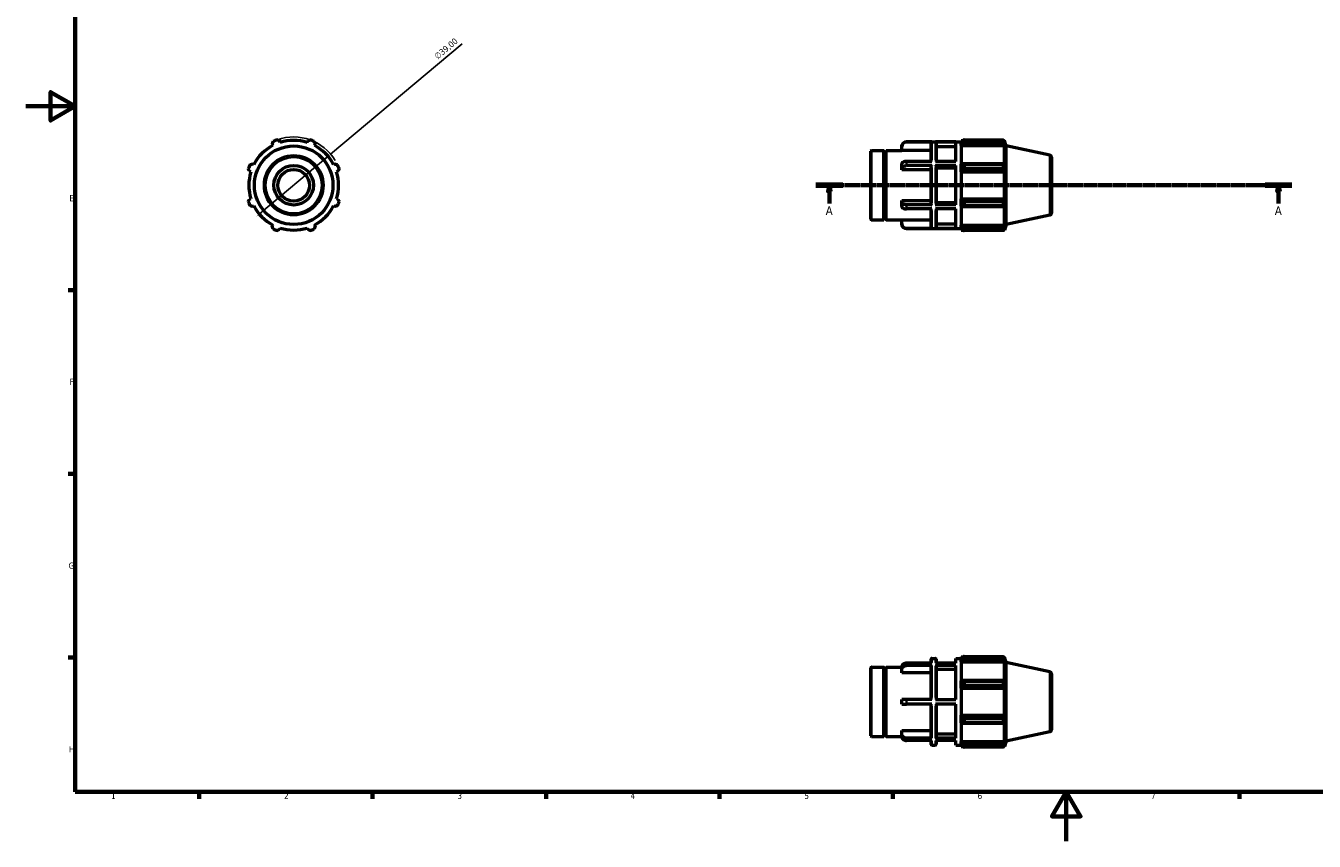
# Model space of a CAD drawing. Header units: millimetres. Extents: x 0 to 899, y 0 to 619.
# Tile 1 of 4: x 0 to 521, y 0 to 330. Entities that reach past the tile are written whole.
import ezdxf

# ---------------------------------------------------------------- set-up
doc = ezdxf.new("R2010")
doc.units = ezdxf.units.MM
doc.linetypes.add('CHAIN', pattern=[0.7087, 0.4724, -0.0591, 0.1181, -0.0591])
for name, color, linetype, lineweight in [('Border (ISO)', 7, 'Continuous', 70), ('Dimension (ISO)', 7, 'Continuous', 25), ('Section Line (ISO)', 7, 'CHAIN', 70), ('Visible (ISO)', 7, 'Continuous', 50), ('Visible Narrow (ISO)', 7, 'Continuous', 35)]:
    doc.layers.add(name, color=color, linetype=linetype, lineweight=lineweight)
doc.styles.add('Label Text (ISO)', font='tahoma.ttf')
doc.styles.add('Note Text (ISO)', font='tahoma.ttf')
doc.dimstyles.new('Default (ISO)', dxfattribs={"dimtxt": 2.5, "dimasz": 2.5, "dimexe": 3.175, "dimexo": 0, "dimgap": 0.762, "dimtad": 1, "dimrnd": 1e-08, "dimzin": 0, "dimtxsty": 'Note Text (ISO)', "dimcen": 0.09, "dimdle": 10, "dimclrd": 256, "dimclre": 256, "dimclrt": 232, "dimazin": 0, "dimtfac": 1.40208, "dimtmove": 0, "dimatfit": 3, "dimfxl": 1, "dimtolj": 1, "dimtzin": 0, "dimlwd": -1, "dimlwe": -1, "dimarcsym": 0})

# ---------------------------------------------------------------- blocks, each defined once
blk = doc.blocks.new('Borders Default Border')
at = {"layer": 'Border (ISO)'}
for p, q in [((20, 222.75), (17.1, 222.75)), ((20, 148.5), (17.1, 148.5)), ((20, 74.25), (17.1, 74.25)), ((70.08, 20), (70.08, 17.1)), ((140.17, 20), (140.17, 17.1)), ((210.25, 20), (210.25, 17.1)), ((280.33, 20), (280.33, 17.1)), ((350.42, 20), (350.42, 17.1)), ((490.58, 20), (490.58, 17.1))]:
    blk.add_line(p, q, dxfattribs=at)
at = {"layer": 'Border (ISO)', "flags": 128}
for points in [[(20, 20), (20, 574), (821, 574), (821, 20), (20, 20)], [(0, 297), (20, 297), (10, 302.77), (10, 291.23), (20, 297)], [(420.5, 0), (420.5, 20), (414.73, 10), (426.27, 10), (420.5, 20)]]:
    blk.add_lwpolyline(points, dxfattribs=at)
at = {"layer": 'Border (ISO)', "color": 232, "true_color": 0xca0064, "char_height": 2.5, "attachment_point": 7, "style": 'Note Text (ISO)'}
for s, insert in [('E', (17.64, 258.63)), ('F', (17.7, 184.38)), ('G', (17.31, 110.08)), ('H', (17.44, 35.88)), ('1', (34.48, 17.1)), ('2', (104.37, 17.1)), ('3', (174.43, 17.05)), ('4', (244.42, 17.1)), ('5', (314.64, 17.05)), ('6', (384.66, 17.05)), ('7', (454.77, 17.1))]:
    blk.add_mtext(s, dxfattribs=dict(at, insert=insert))
blk = doc.blocks.new('2dTransSection0')
at = {"layer": 'Section Line (ISO)', "linetype": 'CHAIN'}
blk.add_line((319.33, 265.11), (511.73, 265.11), dxfattribs=at)
at = {"layer": 'Section Line (ISO)', "linetype": 'Continuous', "lineweight": 140}
for p, q in [((319.33, 265.11), (330.23, 265.11)), ((500.83, 265.11), (511.73, 265.11))]:
    blk.add_line(p, q, dxfattribs=at)
at = {"layer": 'Section Line (ISO)', "linetype": 'Continuous'}
for p, q in [((324.78, 265.11), (324.28, 262.61)), ((324.28, 262.61), (325.28, 262.61)), ((324.78, 262.61), (324.78, 265.11)), ((325.28, 262.61), (324.78, 265.11)), ((324.78, 257.71), (324.78, 262.61)), ((506.28, 265.11), (505.78, 262.61)), ((505.78, 262.61), (506.78, 262.61)), ((506.28, 262.61), (506.28, 265.11)), ((506.78, 262.61), (506.28, 265.11)), ((506.28, 257.71), (506.28, 262.61))]:
    blk.add_line(p, q, dxfattribs=at)
at = {"layer": 'Section Line (ISO)', "linetype": 'Continuous', "flags": 128}
for points in [[(325.28, 262.61), (324.78, 265.11), (324.28, 262.61), (325.28, 262.61)], [(506.78, 262.61), (506.28, 265.11), (505.78, 262.61), (506.78, 262.61)]]:
    blk.add_lwpolyline(points, dxfattribs=at)
at = {"layer": 'Section Line (ISO)'}
for points in [[(325.28, 262.61), (324.78, 265.11), (324.28, 262.61), (325.28, 262.61)], [(506.78, 262.61), (506.28, 265.11), (505.78, 262.61), (506.78, 262.61)]]:
    blk.add_solid(points, dxfattribs=at)
at = {"layer": 'Section Line (ISO)', "char_height": 3.5, "attachment_point": 7, "style": 'Label Text (ISO)'}
for insert in [(323.29, 253.11), (504.79, 253.11)]:
    blk.add_mtext('A', dxfattribs=dict(at, insert=insert))
blk = doc.blocks.new('*D7')
at = {"layer": 'Defpoints', "color": 0, "transparency": 16777216}
for p in [(123.21, 277.65), (93.35, 252.57)]:
    blk.add_point(p, dxfattribs=at)
at = {"layer": 'Dimension (ISO)', "transparency": 16777216}
for p, q in [((123.21, 277.65), (176.35, 322.27)), ((95.26, 254.17), (121.3, 276.04))]:
    blk.add_line(p, q, dxfattribs=at)
blk.add_arc((108.28, 265.11), 19.5, 30.6913, 109.792, dxfattribs=at)
for points in [[(121.03, 276.36), (121.57, 275.72), (123.21, 277.65)], [(94.99, 254.49), (95.53, 253.86), (93.35, 252.57)]]:
    blk.add_solid(points, dxfattribs=at)
at = {"layer": 'Dimension (ISO)', "color": 232, "true_color": 0xca0064, "transparency": 16777216, "insert": (164.8, 317.76), "char_height": 2.5, "attachment_point": 1, "rotation": 40.0203, "style": 'Note Text (ISO)'}
blk.add_mtext('\\A1;∅39,00', dxfattribs=at)

msp = doc.modelspace()

# ---------------------------------------------------------------- linework, layer by layer
at = {"layer": 'Visible (ISO)'}
for p, q in [((99.637, 281.711), (99.908, 281.192)), ((102.828, 282.402), (102.652, 282.96)), ((113.911, 282.96), (113.735, 282.402)), ((116.655, 281.192), (116.925, 281.711)), ((355.996, 282.657), (378.031, 282.657)), ((366.185, 282.629), (355.996, 282.629)), ((365.865, 274.712), (365.865, 282.309)), ((375.946, 282.629), (367.63, 282.629)), ((367.95, 282.309), (367.95, 274.712)), ((375.946, 274.712), (375.946, 282.629)), ((378.031, 283.242), (378.031, 282.588)), ((378.031, 283.242), (378.861, 283.242)), ((378.421, 282.96), (378.031, 282.588)), ((378.031, 281.365), (378.031, 282.588)), ((378.031, 281.365), (378.421, 281.711)), ((378.031, 281.192), (378.031, 281.365)), ((378.031, 281.192), (378.031, 273.57)), ((378.031, 281.192), (395.548, 281.192)), ((378.421, 281.711), (395.358, 281.711)), ((379.201, 283.455), (379.201, 282.749)), ((379.201, 283.455), (395.105, 283.455)), ((395.105, 282.749), (379.201, 282.749)), ((395.105, 282.749), (395.105, 283.455)), ((395.215, 283.242), (395.548, 283.242)), ((395.548, 282.402), (395.358, 282.96)), ((395.358, 281.711), (395.548, 281.192)), ((396.281, 280.986), (395.548, 283.242)), ((395.548, 282.402), (395.548, 283.242)), ((395.548, 273.48), (395.548, 281.192)), ((341.531, 251.387), (341.531, 278.827)), ((341.851, 279.147), (346.731, 279.147)), ((346.731, 251.067), (346.731, 279.147)), ((347.231, 278.647), (346.731, 279.147)), ((347.231, 278.647), (347.731, 279.147)), ((347.231, 251.567), (347.231, 278.647)), ((347.731, 251.067), (347.731, 279.147)), ((347.731, 279.147), (354.046, 279.147)), ((354.046, 280.676), (354.046, 280.707)), ((354.046, 279.113), (354.046, 280.676)), ((365.865, 279.113), (354.046, 279.113)), ((375.946, 280.676), (367.95, 280.676)), ((396.281, 249.227), (396.281, 280.986)), ((413.898, 277.241), (396.281, 280.986)), ((414.531, 276.459), (414.531, 253.754)), ((92.195, 273.48), (91.676, 273.75)), ((124.886, 273.75), (124.367, 273.48)), ((354.046, 272.047), (354.046, 273.736)), ((354.046, 271.265), (354.046, 272.047)), ((365.865, 271.265), (354.046, 271.265)), ((366.185, 274.712), (355.996, 274.712)), ((366.185, 273.024), (355.996, 273.024)), ((365.865, 257.35), (365.865, 272.863)), ((375.946, 274.712), (367.63, 274.712)), ((375.946, 273.024), (367.63, 273.024)), ((367.95, 272.863), (367.95, 257.35)), ((375.946, 272.047), (367.95, 272.047)), ((375.946, 257.189), (375.946, 273.024)), ((378.421, 273.75), (378.031, 273.57)), ((378.031, 270.618), (378.031, 273.57)), ((395.358, 273.75), (378.421, 273.75)), ((379.201, 273.412), (379.201, 271.709)), ((379.201, 273.412), (395.105, 273.412)), ((395.105, 271.709), (379.201, 271.709)), ((395.105, 271.709), (395.105, 273.412)), ((395.548, 273.48), (395.358, 273.75)), ((90.428, 270.736), (90.986, 270.56)), ((125.577, 270.56), (126.135, 270.736)), ((378.031, 270.618), (378.421, 270.736)), ((378.031, 270.56), (378.031, 270.618)), ((378.031, 270.56), (378.031, 259.653)), ((378.031, 270.56), (395.548, 270.56)), ((378.421, 270.736), (395.358, 270.736)), ((395.358, 270.736), (395.548, 270.56)), ((395.548, 259.653), (395.548, 270.56)), ((90.986, 259.653), (90.428, 259.477)), ((91.676, 256.463), (92.195, 256.733)), ((124.367, 256.733), (124.886, 256.463)), ((126.135, 259.477), (125.577, 259.653)), ((354.046, 258.166), (354.046, 258.948)), ((354.046, 258.948), (365.865, 258.948)), ((354.046, 256.477), (354.046, 258.166)), ((366.185, 257.189), (355.996, 257.189)), ((366.185, 255.501), (355.996, 255.501)), ((365.865, 247.904), (365.865, 255.501)), ((375.946, 257.189), (367.63, 257.189)), ((375.946, 255.501), (367.63, 255.501)), ((367.95, 258.166), (375.946, 258.166)), ((367.95, 255.501), (367.95, 247.904)), ((375.946, 247.584), (375.946, 255.501)), ((378.031, 259.595), (378.031, 259.653)), ((378.031, 259.653), (395.548, 259.653)), ((378.421, 259.477), (378.031, 259.595)), ((378.031, 256.643), (378.031, 259.595)), ((378.031, 256.643), (378.421, 256.463)), ((378.031, 256.643), (378.031, 249.021)), ((395.358, 259.477), (378.421, 259.477)), ((378.421, 256.463), (395.358, 256.463)), ((379.201, 258.504), (379.201, 256.801)), ((379.201, 258.504), (395.105, 258.504)), ((395.105, 256.801), (379.201, 256.801)), ((395.105, 256.801), (395.105, 258.504)), ((395.548, 259.653), (395.358, 259.477)), ((395.358, 256.463), (395.548, 256.733)), ((395.548, 249.021), (395.548, 256.733)), ((341.851, 251.067), (346.731, 251.067)), ((347.231, 251.567), (346.731, 251.067)), ((347.231, 251.567), (347.731, 251.067)), ((347.731, 251.067), (354.046, 251.067)), ((354.046, 249.537), (354.046, 251.1)), ((354.046, 251.1), (365.865, 251.1)), ((413.898, 252.972), (396.281, 249.227)), ((99.908, 249.021), (99.637, 248.502)), ((102.652, 247.253), (102.828, 247.811)), ((113.735, 247.811), (113.911, 247.253)), ((116.925, 248.502), (116.655, 249.021)), ((354.046, 249.507), (354.046, 249.537)), ((366.185, 247.584), (355.996, 247.584)), ((355.996, 247.557), (378.031, 247.557)), ((375.946, 247.584), (367.63, 247.584)), ((367.95, 249.537), (375.946, 249.537)), ((378.031, 248.848), (378.031, 249.021)), ((378.031, 249.021), (395.548, 249.021)), ((378.031, 247.625), (378.031, 248.848)), ((378.421, 248.502), (378.031, 248.848)), ((378.031, 247.625), (378.421, 247.253)), ((378.031, 247.625), (378.031, 246.972)), ((378.031, 246.972), (378.861, 246.972)), ((395.358, 248.502), (378.421, 248.502)), ((379.201, 247.464), (379.201, 246.758)), ((379.201, 247.464), (395.105, 247.464)), ((395.105, 246.758), (379.201, 246.758)), ((395.105, 246.758), (395.105, 247.464)), ((395.215, 246.972), (395.548, 246.972)), ((395.548, 249.021), (395.358, 248.502)), ((395.358, 247.253), (395.548, 247.811)), ((396.281, 249.227), (395.548, 246.972)), ((395.548, 246.972), (395.548, 247.811)), ((365.865, 72.012), (365.865, 73.58)), ((366.185, 73.9), (367.63, 73.9)), ((367.95, 73.58), (367.95, 72.012)), ((375.946, 72.012), (375.946, 73.9)), ((375.946, 73.9), (378.031, 73.9)), ((378.031, 74.485), (378.031, 73.831)), ((378.031, 74.485), (378.861, 74.485)), ((378.421, 74.203), (378.031, 73.831)), ((378.031, 72.609), (378.031, 73.831)), ((378.031, 72.609), (378.421, 72.954)), ((378.421, 72.954), (395.358, 72.954)), ((379.201, 74.698), (379.201, 73.993)), ((379.201, 74.698), (395.105, 74.698)), ((395.105, 73.993), (379.201, 73.993)), ((395.105, 73.993), (395.105, 74.698)), ((395.215, 74.485), (395.548, 74.485)), ((395.548, 73.645), (395.358, 74.203)), ((395.358, 72.954), (395.548, 72.436)), ((396.281, 72.229), (395.548, 74.485)), ((395.548, 73.645), (395.548, 74.485)), ((341.531, 42.63), (341.531, 70.07)), ((341.851, 70.39), (346.731, 70.39)), ((346.731, 42.31), (346.731, 70.39)), ((347.231, 69.89), (346.731, 70.39)), ((347.231, 69.89), (347.731, 70.39)), ((347.231, 42.81), (347.231, 69.89)), ((347.731, 42.31), (347.731, 70.39)), ((347.731, 70.39), (354.047, 70.39)), ((354.046, 69.346), (354.046, 70.321)), ((354.046, 67.992), (354.046, 69.346)), ((365.865, 67.992), (354.046, 67.992)), ((366.185, 72.012), (355.996, 72.012)), ((366.185, 71.037), (355.996, 71.037)), ((365.865, 57.325), (365.865, 70.76)), ((375.946, 72.012), (367.63, 72.012)), ((375.946, 71.037), (367.63, 71.037)), ((367.95, 70.76), (367.95, 57.325)), ((375.946, 69.346), (367.95, 69.346)), ((375.946, 57.325), (375.946, 71.037)), ((378.031, 72.436), (378.031, 72.609)), ((378.031, 72.436), (378.031, 64.813)), ((378.031, 72.436), (395.548, 72.436)), ((395.548, 64.723), (395.548, 72.436)), ((396.281, 40.47), (396.281, 72.229)), ((413.898, 68.484), (396.281, 72.229)), ((414.531, 67.702), (414.531, 44.997)), ((378.421, 64.994), (378.031, 64.813)), ((378.031, 61.862), (378.031, 64.813)), ((395.358, 64.994), (378.421, 64.994)), ((379.201, 64.655), (379.201, 62.952)), ((379.201, 64.655), (395.105, 64.655)), ((395.105, 62.952), (379.201, 62.952)), ((395.105, 62.952), (395.105, 64.655)), ((395.548, 64.723), (395.358, 64.994)), ((354.046, 55.375), (354.046, 57.325)), ((366.185, 57.325), (355.996, 57.325)), ((367.63, 57.325), (375.946, 57.325)), ((378.031, 61.862), (378.421, 61.979)), ((378.031, 61.803), (378.031, 61.862)), ((378.031, 61.803), (378.031, 50.896)), ((378.031, 61.803), (395.548, 61.803)), ((378.421, 61.979), (395.358, 61.979)), ((395.358, 61.979), (395.548, 61.803)), ((395.548, 50.896), (395.548, 61.803)), ((366.185, 55.375), (355.996, 55.375)), ((365.865, 41.939), (365.865, 55.375)), ((375.946, 55.375), (367.63, 55.375)), ((367.95, 55.375), (367.95, 41.939)), ((375.946, 41.662), (375.946, 55.375)), ((378.031, 50.838), (378.031, 50.896)), ((378.031, 50.896), (395.548, 50.896)), ((378.031, 47.886), (378.031, 50.838)), ((378.421, 50.72), (378.031, 50.838)), ((378.031, 47.886), (378.031, 40.264)), ((378.031, 47.886), (378.421, 47.706)), ((395.358, 50.72), (378.421, 50.72)), ((378.421, 47.706), (395.358, 47.706)), ((379.201, 49.747), (379.201, 48.044)), ((379.201, 49.747), (395.105, 49.747)), ((395.105, 48.044), (379.201, 48.044)), ((395.105, 48.044), (395.105, 49.747)), ((395.548, 50.896), (395.358, 50.72)), ((395.358, 47.706), (395.548, 47.976)), ((395.548, 40.264), (395.548, 47.976)), ((341.851, 42.31), (346.731, 42.31)), ((347.231, 42.81), (346.731, 42.31)), ((347.231, 42.81), (347.731, 42.31)), ((347.731, 42.31), (354.047, 42.31)), ((354.046, 43.354), (354.046, 44.707)), ((354.046, 44.707), (365.865, 44.707)), ((354.046, 42.379), (354.046, 43.354)), ((366.185, 41.662), (355.996, 41.662)), ((375.946, 41.662), (367.63, 41.662)), ((367.95, 43.354), (375.946, 43.354)), ((413.898, 44.215), (396.281, 40.47)), ((366.185, 40.687), (355.996, 40.687)), ((365.865, 39.12), (365.865, 40.687)), ((366.185, 38.8), (367.63, 38.8)), ((375.946, 40.687), (367.63, 40.687)), ((367.95, 40.687), (367.95, 39.12)), ((375.946, 38.8), (375.946, 40.687)), ((375.946, 38.8), (378.031, 38.8)), ((378.031, 40.091), (378.031, 40.264)), ((378.031, 40.264), (395.548, 40.264)), ((378.031, 38.868), (378.031, 40.091)), ((378.421, 39.745), (378.031, 40.091)), ((378.031, 38.868), (378.031, 38.215)), ((378.031, 38.868), (378.421, 38.496)), ((378.031, 38.215), (378.861, 38.215)), ((395.358, 39.745), (378.421, 39.745)), ((379.201, 38.707), (379.201, 38.002)), ((379.201, 38.707), (395.105, 38.707)), ((395.105, 38.002), (379.201, 38.002)), ((395.105, 38.002), (395.105, 38.707)), ((395.215, 38.215), (395.548, 38.215)), ((395.548, 40.264), (395.358, 39.745)), ((395.358, 38.496), (395.548, 39.054)), ((396.281, 40.47), (395.548, 38.215)), ((395.548, 38.215), (395.548, 39.054))]:
    msp.add_line(p, q, dxfattribs=at)
for radius in [15.879, 8, 6.4]:
    msp.add_circle((108.281, 265.107), radius, dxfattribs=at)
for centre, radius, start, end in [((108.281, 265.107), 18.135, 117.5, 152.5), ((108.281, 265.107), 19.5, 109.79198, 115.20802), ((108.281, 265.107), 18.135, 72.5, 107.5), ((108.281, 265.107), 19.5, 64.79198, 70.20802), ((108.281, 265.107), 18.135, 27.5, 62.5), ((355.996, 280.707), 1.95, 90, 180), ((341.851, 278.827), 0.32, 90, 180), ((413.731, 276.459), 0.8, 0, 78), ((108.281, 265.107), 19.5, 154.79198, 160.20802), ((108.281, 265.107), 19.5, 19.79198, 25.20802), ((108.281, 265.107), 18.135, 162.5, 197.5), ((108.281, 265.107), 18.135, 342.5, 17.5), ((108.281, 265.107), 19.5, 199.79198, 205.20802), ((108.281, 265.107), 18.135, 207.5, 242.5), ((108.281, 265.107), 18.135, 297.5, 332.5), ((108.281, 265.107), 19.5, 334.79198, 340.20802), ((341.851, 251.387), 0.32, 180, 270), ((413.731, 253.754), 0.8, 282, 0), ((108.281, 265.107), 19.5, 244.79198, 250.20802), ((108.281, 265.107), 18.135, 252.5, 287.5), ((108.281, 265.107), 19.5, 289.79198, 295.20802), ((355.996, 249.507), 1.95, 180, 270), ((366.185, 73.58), 0.32, 90, 180), ((367.63, 73.58), 0.32, 0, 90), ((341.851, 70.07), 0.32, 90, 180), ((413.731, 67.702), 0.8, 0, 78), ((341.851, 42.63), 0.32, 180, 270), ((413.731, 44.997), 0.8, 282, 0), ((366.185, 39.12), 0.32, 180, 270), ((367.63, 39.12), 0.32, 270, 0)]:
    msp.add_arc(centre, radius, start, end, dxfattribs=at)
for points, weights in [([(99.637, 281.711), (99.803, 282.22), (99.976, 282.749)], [1.00376919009, 1.00229200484, 1]), ([(101.679, 283.455), (102.175, 283.202), (102.652, 282.96)], [1, 1.00229200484, 1.00376919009]), ([(113.911, 282.96), (114.387, 283.202), (114.884, 283.455)], [1.00376919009, 1.00229200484, 1]), ([(116.586, 282.749), (116.759, 282.22), (116.925, 281.711)], [1, 1.00229200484, 1.00376919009]), ([(379.201, 283.455), (378.796, 283.202), (378.421, 282.96)], [1.01555523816, 1.01107800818, 1.00579878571]), ([(378.421, 281.711), (378.796, 282.22), (379.201, 282.749)], [1.00579878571, 1.01107800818, 1.01555523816]), ([(395.105, 283.455), (395.237, 283.202), (395.358, 282.96)], [1, 1.00229200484, 1.00376919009]), ([(395.358, 281.711), (395.237, 282.22), (395.105, 282.749)], [1.00376919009, 1.00229200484, 1]), ([(90.428, 270.736), (90.186, 271.213), (89.933, 271.709)], [1.00376919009, 1.00229200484, 1]), ([(90.638, 273.412), (91.168, 273.585), (91.676, 273.75)], [1, 1.00229200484, 1.00376919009]), ([(124.886, 273.75), (125.395, 273.585), (125.924, 273.412)], [1.00376919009, 1.00229200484, 1]), ([(126.629, 271.709), (126.377, 271.213), (126.135, 270.736)], [1, 1.00229200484, 1.00376919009]), ([(379.201, 273.412), (378.796, 273.585), (378.421, 273.75)], [1.01555523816, 1.01107800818, 1.00579878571]), ([(378.421, 270.736), (378.796, 271.213), (379.201, 271.709)], [1.00579878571, 1.01107800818, 1.01555523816]), ([(395.105, 273.412), (395.237, 273.585), (395.358, 273.75)], [1, 1.00229200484, 1.00376919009]), ([(395.358, 270.736), (395.237, 271.213), (395.105, 271.709)], [1.00376919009, 1.00229200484, 1]), ([(89.933, 258.504), (90.186, 259), (90.428, 259.477)], [1, 1.00229200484, 1.00376919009]), ([(91.676, 256.463), (91.168, 256.629), (90.638, 256.801)], [1.00376919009, 1.00229200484, 1]), ([(125.924, 256.801), (125.395, 256.629), (124.886, 256.463)], [1, 1.00229200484, 1.00376919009]), ([(126.135, 259.477), (126.377, 259), (126.629, 258.504)], [1.00376919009, 1.00229200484, 1]), ([(379.201, 258.504), (378.796, 259), (378.421, 259.477)], [1.01555523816, 1.01107800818, 1.00579878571]), ([(378.421, 256.463), (378.796, 256.629), (379.201, 256.801)], [1.00579878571, 1.01107800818, 1.01555523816]), ([(395.105, 258.504), (395.237, 259), (395.358, 259.477)], [1, 1.00229200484, 1.00376919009]), ([(395.358, 256.463), (395.237, 256.629), (395.105, 256.801)], [1.00376919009, 1.00229200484, 1]), ([(99.976, 247.464), (99.803, 247.993), (99.637, 248.502)], [1, 1.00229200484, 1.00376919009]), ([(102.652, 247.253), (102.175, 247.011), (101.679, 246.758)], [1.00376919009, 1.00229200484, 1]), ([(114.884, 246.758), (114.387, 247.011), (113.911, 247.253)], [1, 1.00229200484, 1.00376919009]), ([(116.925, 248.502), (116.759, 247.993), (116.586, 247.464)], [1.00376919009, 1.00229200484, 1]), ([(379.201, 247.464), (378.796, 247.993), (378.421, 248.502)], [1.01555523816, 1.01107800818, 1.00579878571]), ([(378.421, 247.253), (378.796, 247.011), (379.201, 246.758)], [1.00579878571, 1.01107800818, 1.01555523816]), ([(395.105, 247.464), (395.237, 247.993), (395.358, 248.502)], [1, 1.00229200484, 1.00376919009]), ([(395.358, 247.253), (395.237, 247.011), (395.105, 246.758)], [1.00376919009, 1.00229200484, 1]), ([(379.201, 74.698), (378.796, 74.445), (378.421, 74.203)], [1.01555523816, 1.01107800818, 1.00579878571]), ([(378.421, 72.954), (378.796, 73.463), (379.201, 73.993)], [1.00579878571, 1.01107800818, 1.01555523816]), ([(395.105, 74.698), (395.237, 74.445), (395.358, 74.203)], [1, 1.00229200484, 1.00376919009]), ([(395.358, 72.954), (395.237, 73.463), (395.105, 73.993)], [1.00376919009, 1.00229200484, 1]), ([(379.201, 64.655), (378.796, 64.828), (378.421, 64.994)], [1.01555523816, 1.01107800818, 1.00579878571]), ([(378.421, 61.979), (378.796, 62.456), (379.201, 62.952)], [1.00579878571, 1.01107800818, 1.01555523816]), ([(395.105, 64.655), (395.237, 64.828), (395.358, 64.994)], [1, 1.00229200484, 1.00376919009]), ([(395.358, 61.979), (395.237, 62.456), (395.105, 62.952)], [1.00376919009, 1.00229200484, 1]), ([(379.201, 49.747), (378.796, 50.244), (378.421, 50.72)], [1.01555523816, 1.01107800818, 1.00579878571]), ([(378.421, 47.706), (378.796, 47.872), (379.201, 48.044)], [1.00579878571, 1.01107800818, 1.01555523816]), ([(395.105, 49.747), (395.237, 50.244), (395.358, 50.72)], [1, 1.00229200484, 1.00376919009]), ([(395.358, 47.706), (395.237, 47.872), (395.105, 48.044)], [1.00376919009, 1.00229200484, 1]), ([(379.201, 38.707), (378.796, 39.236), (378.421, 39.745)], [1.01555523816, 1.01107800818, 1.00579878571]), ([(378.421, 38.496), (378.796, 38.254), (379.201, 38.002)], [1.00579878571, 1.01107800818, 1.01555523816]), ([(395.105, 38.707), (395.237, 39.236), (395.358, 39.745)], [1, 1.00229200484, 1.00376919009]), ([(395.358, 38.496), (395.237, 38.254), (395.105, 38.002)], [1.00376919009, 1.00229200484, 1])]:
    msp.add_rational_spline(points, weights, degree=2, dxfattribs=at)
for points, knots in [([(354.046, 280.676), (354.046, 280.917), (354.102, 281.201), (354.286, 281.647), (354.447, 281.887), (354.787, 282.228), (355.027, 282.389), (355.472, 282.573), (355.755, 282.629), (355.996, 282.629)], [-0.28904349, -0.28904349, -0.28904349, -0.28904349, -0.21666809, -0.21666809, -0.14437423, -0.14437423, -0.07215854, -0.07215854, 0, 0, 0, 0]), ([(365.865, 282.309), (365.865, 282.348), (365.874, 282.395), (365.904, 282.468), (365.93, 282.508), (365.986, 282.564), (366.026, 282.59), (366.099, 282.62), (366.145, 282.629), (366.185, 282.629)], [0.14228715, 0.14228715, 0.14228715, 0.14228715, 0.154159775, 0.154159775, 0.166022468, 0.166022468, 0.177873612, 0.177873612, 0.189715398, 0.189715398, 0.189715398, 0.189715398]), ([(367.63, 282.629), (367.67, 282.629), (367.716, 282.62), (367.789, 282.59), (367.829, 282.564), (367.884, 282.508), (367.911, 282.468), (367.941, 282.395), (367.95, 282.348), (367.95, 282.309)], [0, 0, 0, 0, 0.011841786, 0.011841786, 0.02369293, 0.02369293, 0.035555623, 0.035555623, 0.047428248, 0.047428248, 0.047428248, 0.047428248]), ([(355.996, 274.712), (355.755, 274.712), (355.472, 274.684), (355.027, 274.592), (354.787, 274.512), (354.447, 274.341), (354.286, 274.221), (354.102, 273.998), (354.046, 273.856), (354.046, 273.736)], [0, 0, 0, 0, 0.07215854, 0.07215854, 0.14437423, 0.14437423, 0.21666809, 0.21666809, 0.28904349, 0.28904349, 0.28904349, 0.28904349]), ([(354.046, 272.047), (354.046, 272.168), (354.102, 272.31), (354.286, 272.532), (354.447, 272.653), (354.787, 272.823), (355.027, 272.903), (355.472, 272.995), (355.755, 273.024), (355.996, 273.024)], [-0.28904349, -0.28904349, -0.28904349, -0.28904349, -0.21666809, -0.21666809, -0.14437423, -0.14437423, -0.07215854, -0.07215854, 0, 0, 0, 0]), ([(366.185, 273.024), (366.145, 273.024), (366.099, 273.019), (366.026, 273.004), (365.986, 272.991), (365.93, 272.963), (365.904, 272.943), (365.874, 272.906), (365.865, 272.883), (365.865, 272.863)], [0, 0, 0, 0, 0.011841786, 0.011841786, 0.02369293, 0.02369293, 0.035555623, 0.035555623, 0.047428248, 0.047428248, 0.047428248, 0.047428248]), ([(367.95, 272.863), (367.95, 272.883), (367.941, 272.906), (367.911, 272.943), (367.884, 272.963), (367.829, 272.991), (367.789, 273.004), (367.716, 273.019), (367.67, 273.024), (367.63, 273.024)], [-0.047428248, -0.047428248, -0.047428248, -0.047428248, -0.035555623, -0.035555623, -0.02369293, -0.02369293, -0.011841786, -0.011841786, 0, 0, 0, 0]), ([(355.996, 257.189), (355.755, 257.189), (355.472, 257.218), (355.027, 257.31), (354.787, 257.39), (354.447, 257.56), (354.286, 257.681), (354.102, 257.904), (354.046, 258.046), (354.046, 258.166)], [0, 0, 0, 0, 0.07215854, 0.07215854, 0.14437423, 0.14437423, 0.21666809, 0.21666809, 0.28904349, 0.28904349, 0.28904349, 0.28904349]), ([(354.046, 256.477), (354.046, 256.357), (354.102, 256.215), (354.286, 255.992), (354.447, 255.872), (354.787, 255.701), (355.027, 255.621), (355.472, 255.529), (355.755, 255.501), (355.996, 255.501)], [-0.28904349, -0.28904349, -0.28904349, -0.28904349, -0.21666809, -0.21666809, -0.14437423, -0.14437423, -0.07215854, -0.07215854, 0, 0, 0, 0]), ([(365.865, 257.35), (365.865, 257.33), (365.874, 257.307), (365.904, 257.27), (365.93, 257.25), (365.986, 257.222), (366.026, 257.209), (366.099, 257.194), (366.145, 257.189), (366.185, 257.189)], [-0.047428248, -0.047428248, -0.047428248, -0.047428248, -0.035555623, -0.035555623, -0.02369293, -0.02369293, -0.011841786, -0.011841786, 0, 0, 0, 0]), ([(367.63, 257.189), (367.67, 257.189), (367.716, 257.194), (367.789, 257.209), (367.829, 257.222), (367.884, 257.25), (367.911, 257.27), (367.941, 257.307), (367.95, 257.33), (367.95, 257.35)], [0, 0, 0, 0, 0.011841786, 0.011841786, 0.02369293, 0.02369293, 0.035555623, 0.035555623, 0.047428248, 0.047428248, 0.047428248, 0.047428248]), ([(355.996, 247.584), (355.755, 247.584), (355.472, 247.64), (355.027, 247.824), (354.787, 247.985), (354.447, 248.326), (354.286, 248.566), (354.102, 249.012), (354.046, 249.296), (354.046, 249.537)], [0, 0, 0, 0, 0.07215854, 0.07215854, 0.14437423, 0.14437423, 0.21666809, 0.21666809, 0.28904349, 0.28904349, 0.28904349, 0.28904349]), ([(365.865, 247.904), (365.865, 247.865), (365.874, 247.818), (365.904, 247.745), (365.93, 247.705), (365.986, 247.649), (366.026, 247.623), (366.099, 247.593), (366.145, 247.584), (366.185, 247.584)], [-0.047428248, -0.047428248, -0.047428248, -0.047428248, -0.035555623, -0.035555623, -0.02369293, -0.02369293, -0.011841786, -0.011841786, 0, 0, 0, 0]), ([(367.63, 247.584), (367.67, 247.584), (367.716, 247.593), (367.789, 247.623), (367.829, 247.649), (367.884, 247.705), (367.911, 247.745), (367.941, 247.818), (367.95, 247.865), (367.95, 247.904)], [0, 0, 0, 0, 0.011841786, 0.011841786, 0.02369293, 0.02369293, 0.035555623, 0.035555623, 0.047428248, 0.047428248, 0.047428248, 0.047428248]), ([(355.996, 72.012), (355.755, 72.012), (355.472, 71.964), (355.027, 71.804), (354.787, 71.665), (354.447, 71.37), (354.286, 71.161), (354.102, 70.776), (354.046, 70.53), (354.046, 70.321)], [0, 0, 0, 0, 0.07215854, 0.07215854, 0.14437423, 0.14437423, 0.21666809, 0.21666809, 0.28904349, 0.28904349, 0.28904349, 0.28904349]), ([(354.046, 69.346), (354.046, 69.555), (354.102, 69.801), (354.286, 70.186), (354.447, 70.395), (354.787, 70.69), (355.027, 70.829), (355.472, 70.989), (355.755, 71.037), (355.996, 71.037)], [-0.28904349, -0.28904349, -0.28904349, -0.28904349, -0.21666809, -0.21666809, -0.14437423, -0.14437423, -0.07215854, -0.07215854, 0, 0, 0, 0]), ([(366.185, 71.037), (366.145, 71.037), (366.099, 71.029), (366.026, 71.003), (365.986, 70.98), (365.93, 70.932), (365.904, 70.898), (365.874, 70.834), (365.865, 70.794), (365.865, 70.76)], [0, 0, 0, 0, 0.011841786, 0.011841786, 0.02369293, 0.02369293, 0.035555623, 0.035555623, 0.047428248, 0.047428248, 0.047428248, 0.047428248]), ([(367.95, 70.76), (367.95, 70.794), (367.941, 70.834), (367.911, 70.898), (367.884, 70.932), (367.829, 70.98), (367.789, 71.003), (367.716, 71.029), (367.67, 71.037), (367.63, 71.037)], [-0.047428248, -0.047428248, -0.047428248, -0.047428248, -0.035555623, -0.035555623, -0.02369293, -0.02369293, -0.011841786, -0.011841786, 0, 0, 0, 0]), ([(355.996, 57.325), (355.755, 57.325), (355.472, 57.325), (355.027, 57.325), (354.787, 57.325), (354.447, 57.325), (354.286, 57.325), (354.102, 57.325), (354.046, 57.325), (354.046, 57.325)], [0, 0, 0, 0, 0.07215854, 0.07215854, 0.14437423, 0.14437423, 0.21666809, 0.21666809, 0.28904349, 0.28904349, 0.28904349, 0.28904349]), ([(354.046, 55.375), (354.046, 55.375), (354.102, 55.375), (354.286, 55.375), (354.447, 55.375), (354.787, 55.375), (355.027, 55.375), (355.472, 55.375), (355.755, 55.375), (355.996, 55.375)], [-0.28904349, -0.28904349, -0.28904349, -0.28904349, -0.21666809, -0.21666809, -0.14437423, -0.14437423, -0.07215854, -0.07215854, 0, 0, 0, 0]), ([(355.996, 41.662), (355.755, 41.662), (355.472, 41.711), (355.027, 41.87), (354.787, 42.009), (354.447, 42.305), (354.286, 42.513), (354.102, 42.899), (354.046, 43.145), (354.046, 43.354)], [0, 0, 0, 0, 0.07215854, 0.07215854, 0.14437423, 0.14437423, 0.21666809, 0.21666809, 0.28904349, 0.28904349, 0.28904349, 0.28904349]), ([(354.046, 42.379), (354.046, 42.17), (354.102, 41.924), (354.286, 41.538), (354.447, 41.33), (354.787, 41.034), (355.027, 40.895), (355.472, 40.736), (355.755, 40.687), (355.996, 40.687)], [-0.28904349, -0.28904349, -0.28904349, -0.28904349, -0.21666809, -0.21666809, -0.14437423, -0.14437423, -0.07215854, -0.07215854, 0, 0, 0, 0]), ([(365.865, 41.939), (365.865, 41.905), (365.874, 41.865), (365.904, 41.802), (365.93, 41.767), (365.986, 41.719), (366.026, 41.696), (366.099, 41.67), (366.145, 41.662), (366.185, 41.662)], [-0.047428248, -0.047428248, -0.047428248, -0.047428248, -0.035555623, -0.035555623, -0.02369293, -0.02369293, -0.011841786, -0.011841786, 0, 0, 0, 0]), ([(367.63, 41.662), (367.67, 41.662), (367.716, 41.67), (367.789, 41.696), (367.829, 41.719), (367.884, 41.767), (367.911, 41.802), (367.941, 41.865), (367.95, 41.905), (367.95, 41.939)], [0, 0, 0, 0, 0.011841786, 0.011841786, 0.02369293, 0.02369293, 0.035555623, 0.035555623, 0.047428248, 0.047428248, 0.047428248, 0.047428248])]:
    msp.add_open_spline(points, degree=3, knots=knots, dxfattribs=at)
at = {"layer": 'Visible Narrow (ISO)'}
for p, q in [((355.996, 282.656), (355.996, 282.632)), ((366.185, 282.565), (366.185, 275.389)), ((367.63, 275.389), (367.63, 282.565)), ((341.851, 278.974), (341.851, 251.239)), ((413.898, 253.121), (413.898, 277.092)), ((355.996, 274.631), (355.996, 273.111)), ((366.185, 272.282), (366.185, 257.931)), ((367.63, 257.931), (367.63, 272.282)), ((355.996, 257.103), (355.996, 255.582)), ((366.185, 254.824), (366.185, 247.648)), ((367.63, 247.648), (367.63, 254.824)), ((355.996, 247.581), (355.996, 247.557)), ((366.185, 73.895), (366.185, 72.193)), ((367.63, 72.193), (367.63, 73.895)), ((341.851, 70.217), (341.851, 42.482)), ((355.996, 71.968), (355.996, 71.091)), ((366.185, 70.572), (366.185, 58.143)), ((367.63, 58.143), (367.63, 70.572)), ((413.898, 44.364), (413.898, 68.335)), ((355.996, 57.227), (355.996, 55.472)), ((366.185, 54.556), (366.185, 42.127)), ((367.63, 42.127), (367.63, 54.556)), ((355.996, 41.609), (355.996, 40.731)), ((366.185, 40.506), (366.185, 38.804)), ((367.63, 38.804), (367.63, 40.506))]:
    msp.add_line(p, q, dxfattribs=at)
for radius in [12.135, 11.352]:
    msp.add_circle((108.281, 265.107), radius, dxfattribs=at)

# ---------------------------------------------------------------- block references
msp.add_blockref('Borders Default Border', (0, 0))
at = {"layer": 'Section Line (ISO)'}
msp.add_blockref('2dTransSection0', (0, 0), dxfattribs=at)

# ---------------------------------------------------------------- dimensions: what is measured, and where the dimension line sits
at = {"layer": 'Dimension (ISO)'}
dim = msp.add_diameter_dim_2p(p1=(93.348, 252.567), p2=(123.215, 277.646), dimstyle='Default (ISO)', override={"dimdec": 2, "dimlfac": 1, "dimtp": 0, "dimtm": 0, "dimtdec": 2, "dimatfit": 2}, dxfattribs=at)
dim.commit()
dim.dimension.update_dxf_attribs({"geometry": '*D7', "text_midpoint": (171.563, 318.244), "dimtype": 163})

doc.saveas('drawing.dxf')
